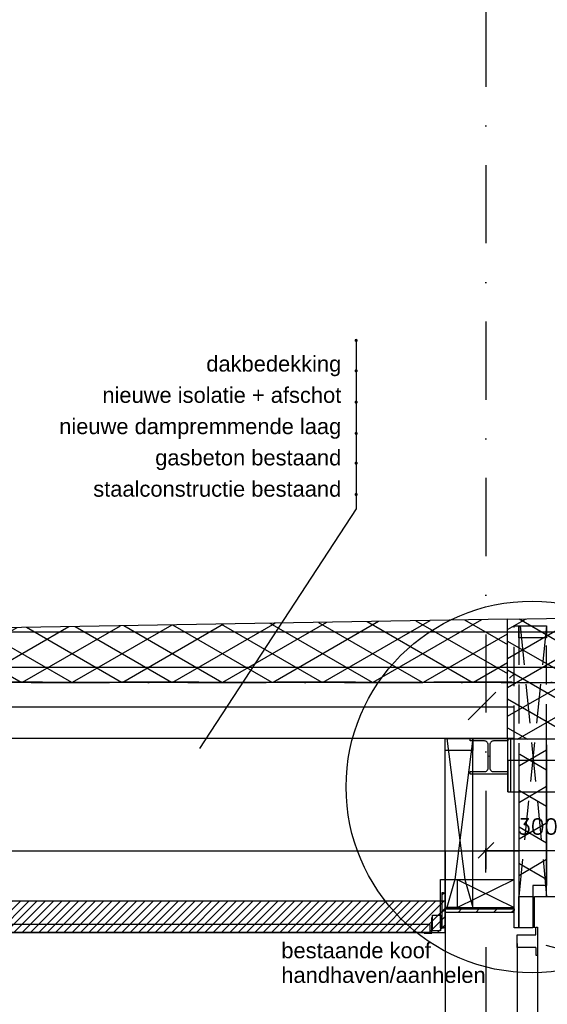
# Model space of a CAD drawing. Extents: x 98997 to 245130, y 18007 to 138999.
# Tile 46 of 58: x 130276 to 131961, y 98266 to 101414. Entities that reach past the tile are written whole.
import ezdxf
from ezdxf.enums import TextEntityAlignment as Align

# ---------------------------------------------------------------- set-up
doc = ezdxf.new("R2010")
doc.units = 0
doc.header["$LTSCALE"] = 20
doc.header["$MEASUREMENT"] = 0
doc.header["$PDSIZE"] = -1
for name, pattern in [('DASHDOT', [25, 12.5, -6.25, 0, -6.25]), ('DD1', [2.66667, 1.66667, -0.5, 0, -0.5]), ('HIDDEN', [9.375, 6.25, -3.125])]:
    doc.linetypes.add(name, pattern=pattern)
doc.layers.get('0').update_dxf_attribs({"linetype": 'CONTINUOUS'})
doc.layers.get('DEFPOINTS').update_dxf_attribs({"linetype": 'CONTINUOUS'})
for name, color, linetype in [('_DETAILNUMMERS', 4, 'CONTINUOUS'), ('A--01A1_ACEER', 1, 'CONTINUOUS'), ('A--A21--_F-23-', 9, 'CONTINUOUS'), ('A--A42--_F-23-', 9, 'CONTINUOUS'), ('A--L$7A-_STRAMIEN', 1, 'DASHDOT'), ('A--L13DC4_VLOEREN', 4, 'HIDDEN'), ('A--L21--', 3, 'CONTINUOUS'), ('A--L21D2_BUITENWAND', 2, 'CONTINUOUS'), ('A--L28--', 7, 'CONTINUOUS'), ('A--L28D1_KONSTRUKTIES', 1, 'CONTINUOUS'), ('A--L31D1_BUITENKOZIJN', 1, 'CONTINUOUS'), ('A--L35-D2-_PLAFONDS', 2, 'CONTINUOUS'), ('A--L35-D4-_PLAFONDS', 4, 'CONTINUOUS'), ('A--L35D1_PLAFONDS', 1, 'CONTINUOUS'), ('A--L42--', 7, 'CONTINUOUS'), ('A--L42--_F-23-', 7, 'CONTINUOUS'), ('A--M$1A-_F123-', 1, 'CONTINUOUS'), ('A--M01A1_MAATVOERING', 1, 'CONTINUOUS'), ('A--M01B1_HOOGTE_MAATV', 1, 'CONTINUOUS'), ('A--T$1A-_F123_20', 1, 'CONTINUOUS'), ('A--T01B2_HOOGTE_MAATV', 2, 'CONTINUOUS'), ('A--T01B3_HOOGTE_MAATV', 3, 'CONTINUOUS'), ('B--L21D8_BUITENWAND', 8, 'CONTINUOUS'), ('B--L21DC8_BUITENWAND', 8, 'HIDDEN'), ('B--L28D8_KONSTR', 8, 'CONTINUOUS'), ('B--L31D8_BUITENKOZIJN', 8, 'CONTINUOUS'), ('STRAMIEN', 8, 'DD1'), ('X--LR---_CP', 7, 'CONTINUOUS')]:
    doc.layers.add(name, color=color, linetype=linetype)
doc.styles.add('ALFA-0_25', font='ROMANS')
doc.styles.add('EB1', font='ARIAL.TTF')
doc.styles.add('EB2', font='ARIAL.TTF')
doc.styles.add('HOOGTEXT', font='ROMANS.shx', dxfattribs={"height": 2.5})
doc.dimstyles.new('ALFA-0_25', dxfattribs={"dimscale": 40, "dimtxt": 2.5, "dimasz": 2.5, "dimexe": 0.3, "dimexo": 0.3, "dimgap": 1.25, "dimtad": 1, "dimdec": 0, "dimzin": 0, "dimdsep": 46, "dimtxsty": 'ALFA-0_25', "dimblk1": 'OBLIQUE', "dimblk2": 'OBLIQUE', "dimsah": 1, "dimcen": 0.09, "dimdle": 0.3, "dimclrd": 1, "dimclre": 1, "dimclrt": 2, "dimadec": 0, "dimazin": 0, "dimtfac": 1, "dimtdec": 0, "dimtofl": 0, "dimtmove": 2, "dimatfit": 3, "dimldrblk": 'OBLIQUE', "dimfxl": 0, "dimtvp": 625, "dimtolj": 1, "dimtzin": 0, "dimarcsym": 0})

# ---------------------------------------------------------------- blocks, each defined once
blk = doc.blocks.new('ALUKOZ1B')
at = {"layer": 'B--L31D8_BUITENKOZIJN'}
for p, q in [((0, 90), (0, 0)), ((5, 90), (0, 90)), ((5, 65), (5, 90)), ((65, 65), (5, 65)), ((65, 25), (65, 65)), ((5, 0), (0, 0)), ((5, 25), (65, 25)), ((5, 25), (5, 0))]:
    blk.add_line(p, q, dxfattribs=at)
blk = doc.blocks.new('Q020489-B')
at = {"layer": 'B--L28D8_KONSTR'}
blk.add_lwpolyline([(60, -57), (-60, -57), (-60, -49), (-14.5, -49, 0.414214), (-2.5, -37), (-2.5, 37, 0.414214), (-14.5, 49), (-60, 49), (-60, 57), (60, 57), (60, 49), (14.5, 49, 0.414214), (2.5, 37), (2.5, -37, 0.414214), (14.5, -49), (60, -49)], format="xyb", close=True, dxfattribs=at)
at = {"layer": 'X--LR---_CP'}
for p in [(-2.5, 0), (2.5, 0)]:
    blk.add_point(p, dxfattribs=at)
blk = doc.blocks.new('*U398')
at = {"layer": 'A--A42--_F-23-', "linetype": 'Continuous'}
h = blk.add_hatch(dxfattribs=at)
h.set_pattern_fill('ALFALINE', color=256, scale=40, style=0)
h.set_pattern_definition([(45, (-131634.725, -98565.898), (-28.284271, 28.284271), [])])
h.paths.add_polyline_path([(0, 0), (0, 5), (220, 5), (220, 0), (220, -5), (0, -5)])
at = {"layer": 'A--L42--_F-23-', "color": 2, "linetype": 'Continuous'}
for points in [[(0, 0), (0, 5), (220, 5), (220, 0)], [(0, 0), (0, -5), (220, -5), (220, 0)]]:
    blk.add_lwpolyline(points, dxfattribs=at)
blk = doc.blocks.new('*U397')
at = {"layer": 'A--A42--_F-23-', "linetype": 'Continuous'}
h = blk.add_hatch(dxfattribs=at)
h.set_pattern_fill('ALFALINE', color=256, scale=40, style=0)
h.set_pattern_definition([(45, (-131629.725, -98623.008), (-28.284271, 28.284271), [])])
h.paths.add_polyline_path([(0, 0), (5, 0), (5, -112.1), (0, -112.1), (-5, -112.1), (-5, 0)])
at = {"layer": 'A--L42--_F-23-', "color": 2, "linetype": 'Continuous'}
for points in [[(0, 0), (-5, 0), (-5, -112.1), (0, -112.1)], [(0, 0), (5, 0), (5, -112.1), (0, -112.1)]]:
    blk.add_lwpolyline(points, dxfattribs=at)
blk = doc.blocks.new('HOOGTEP')
at = {"layer": 'A--M01A1_MAATVOERING'}
for p, q in [((0, 0), (0.624, 2.33)), ((0.624, 2.33), (8.794, 2.33)), ((-2.415, 0.647), (0, 0))]:
    blk.add_line(p, q, dxfattribs=at)
at = {"layer": 'A--M01B1_HOOGTE_MAATV'}
blk.add_line((-1.379, 0), (0.911, 0), dxfattribs=at)
at = {"layer": 'A--T01B2_HOOGTE_MAATV', "style": 'HOOGTEXT', "flags": 4}
blk.add_attdef('TEKST', (1.84, -0.671), '', height=1.5, dxfattribs=at)
at = {"layer": 'A--T01B3_HOOGTE_MAATV', "style": 'HOOGTEXT', "flags": 4}
blk.add_attdef('HOOGTE', (1.673, 3.819), '', height=1.75, dxfattribs=at)
blk = doc.blocks.new('_OBLIQUE')
at = {"color": 0, "linetype": 'ByBlock'}
blk.add_line((-0.5, -0.5), (0.5, 0.5), dxfattribs=at)
blk = doc.blocks.new('*D282')
at = {"layer": 'A--M$1A-_F123-', "color": 1, "lineweight": -2}
for p, q in [((131764.7, 98687.9), (131764.7, 98764.3)), ((132064.7, 98687.9), (132064.7, 98764.3)), ((131758.7, 98758.3), (132070.7, 98758.3))]:
    blk.add_line(p, q, dxfattribs=at)
at = {"layer": 'DEFPOINTS', "color": 0}
for p in [(132064.7, 98758.3), (131764.7, 98681.9), (132064.7, 98681.9)]:
    blk.add_point(p, dxfattribs=at)
at = {"layer": 'A--M$1A-_F123-', "color": 1, "lineweight": -2, "xscale": 50, "yscale": 50, "zscale": 50, "rotation": 180}
blk.add_blockref('_OBLIQUE', (131764.7, 98758.3), dxfattribs=at)
at = {"layer": 'A--M$1A-_F123-', "color": 1, "lineweight": -2, "xscale": 50, "yscale": 50, "zscale": 50}
blk.add_blockref('_OBLIQUE', (132064.7, 98758.3), dxfattribs=at)
at = {"layer": 'A--M$1A-_F123-', "color": 2, "insert": (131930.2, 98834.6), "char_height": 50, "attachment_point": 5, "style": 'ALFA-0_25'}
blk.add_mtext('\\A1;300', dxfattribs=at)
blk = doc.blocks.new('A$C6F8F70C3')
at = {"layer": 'B--L28D8_KONSTR'}
blk.add_line((-540, 9760), (-540, 6810), dxfattribs=at)
at = {"layer": 'STRAMIEN', "linetype": 'DASHDOT'}
blk.add_line((-410, 20954.8), (-410, 1609), dxfattribs=at)

msp = doc.modelspace()

# ---------------------------------------------------------------- hatches: boundary and pattern name
at = {"layer": 'A--01A1_ACEER', "linetype": 'Continuous'}
h = msp.add_hatch(dxfattribs=at)
h.set_pattern_fill('ANSI31', color=256, scale=150, style=0)
h.set_pattern_definition([(45, (-39438.03, 3550), (-13.2582521, 13.2582521), [])])
h.paths.add_polyline_path([(123394.7, 98495.9), (131634.7, 98495.9), (131634.7, 98595.9), (123394.7, 98595.9)])
at = {"layer": 'A--A21--_F-23-'}
h = msp.add_hatch(dxfattribs=at)
h.set_pattern_fill('ALFAISO', color=256, scale=80, angle=270, style=0, pattern_type=2)
h.set_pattern_definition([(330, (122523.19, 93890.74), (40, 69.28203), []), (30, (122523.19, 93890.74), (-40, 69.28203), [])])
h.paths.add_polyline_path([(131833.6, 99497.4), (129349.7, 99455.2), (120824.3, 99600.1), (120824.3, 99295.9), (131833.6, 99295.9)])
h = msp.add_hatch(dxfattribs=at)
h.set_pattern_fill('ALFAISO', color=256, scale=80, angle=270, style=0, pattern_type=2)
h.set_pattern_definition([(330, (92122.004, 93810.74), (40, 69.28203), []), (30, (92122.004, 93810.74), (-40, 69.28203), [])])
h.paths.add_polyline_path([(132655.3, 99113.3), (131833.6, 99113.3), (131833.6, 99295.2), (131833.6, 99497.4), (134134.2, 99536.4), (134134.2, 99510.4)])
at = {"layer": 'B--L21D8_BUITENWAND'}
h = msp.add_hatch(dxfattribs=at)
h.set_pattern_fill('ALFAISO', color=256, scale=101, angle=90, style=0, pattern_type=2)
h.set_pattern_definition([(30, (133923.49, 91467.07), (50.5, -87.4686), []), (330, (133923.49, 91467.07), (-50.5, -87.4686), [])])
h.paths.add_polyline_path([(131873.2, 99095.9), (131958.8, 99095.9), (131958.8, 98648.7), (131873.2, 98648.7)])
h.paths.add_polyline_path([(131869.7, 98664.9), (131873.2, 99095.9), (131873.2, 98648.7), (131914.7, 98648.7), (131914.7, 98610.9), (131869.7, 98610.9)])

# ---------------------------------------------------------------- linework, layer by layer
at = {"layer": '_DETAILNUMMERS'}
msp.add_circle((131912.6, 98961), 594, dxfattribs=at)
at = {"layer": 'A--L$7A-_STRAMIEN'}
msp.add_line((121811.2, 99295.2), (136494.5, 99295.2), dxfattribs=at)
at = {"layer": 'A--L13DC4_VLOEREN', "const_width": 1}
msp.add_lwpolyline([(120824.3, 99709.9), (120824.3, 99600.1), (129347.9, 99455.1), (129347.9, 99455.1), (131833.6, 99497.4), (131833.6, 99497.4), (134131.3, 99536.4), (134131.3, 99536.4), (134131.1, 99594.6), (134145.4, 99594.6), (134146.2, 99595.5), (134173.6, 99596), (134177.8, 99599.1), (134177.8, 99602.6), (134194.9, 99619.7)], dxfattribs=at)
at = {"layer": 'A--L21--'}
for points in [[(131833.6, 99497.4), (129349.7, 99455.2), (129349.7, 99455.2), (120824.3, 99600.1), (120824.3, 99295.9), (131833.6, 99295.9)], [(132655.3, 99113.3), (131833.6, 99113.3), (131833.6, 99295.2), (131833.6, 99497.4), (134134.2, 99536.4), (134134.2, 99536.4), (134134.2, 99510.4), (134134.2, 99510.4)]]:
    msp.add_lwpolyline(points, close=True, dxfattribs=at)
at = {"layer": 'A--L21D2_BUITENWAND'}
msp.add_line((131833.6, 99145.4), (131833.6, 99295.4), dxfattribs=at)
at = {"layer": 'A--L28D1_KONSTRUKTIES'}
for p, q in [((131833.6, 99115.9), (131833.6, 98945.9)), ((131843.6, 99115.9), (131843.6, 98945.9))]:
    msp.add_line(p, q, dxfattribs=at)
msp.add_lwpolyline([(132070.6, 99045.9), (131834.7, 99045.9), (131834.7, 98945.9), (132070.6, 98945.9)], close=True, dxfattribs=at)
at = {"layer": 'A--L31D1_BUITENKOZIJN', "color": 3}
for p, q in [((120824.3, 99455.9), (133936.5, 99457.3)), ((120824.3, 99345.9), (133515.5, 99343.8))]:
    msp.add_line(p, q, dxfattribs=at)
at = {"layer": 'A--L35-D2-_PLAFONDS'}
for p, q in [((131586.1, 98520.9), (123428.3, 98520.9)), ((131586.1, 98520.9), (131586.1, 98495.9)), ((131586.1, 98495.9), (123428.3, 98495.9))]:
    msp.add_line(p, q, dxfattribs=at)
msp.add_lwpolyline([(131619.7, 98500.9), (131594.7, 98500.9), (131594.7, 98550.9), (131619.7, 98550.9)], close=True, dxfattribs=at)
at = {"layer": 'A--L35-D4-_PLAFONDS'}
for p, q in [((131592.5, 98493.9), (131592.5, 98543.9)), ((131567.5, 98493.9), (131592.5, 98493.9))]:
    msp.add_line(p, q, dxfattribs=at)
at = {"layer": 'A--L35D1_PLAFONDS', "linetype": 'Continuous'}
msp.add_lwpolyline([(123394.7, 98495.9), (131634.7, 98495.9), (131634.7, 98595.9), (123394.7, 98595.9)], close=True, dxfattribs=at)
at = {"layer": 'A--T$1A-_F123_20'}
msp.add_lwpolyline([(131350.6, 100388.4), (131350.9, 99850.2), (130850, 99084)], dxfattribs=at)
at = {"layer": 'A--T$1A-_F123_20', "const_width": 4.75}
for points in [[(131347.9, 100388.4, 1), (131353.2, 100388.4, 1)], [(131348.2, 100291, 1), (131353.5, 100291, 1)], [(131348.2, 100191, 1), (131353.5, 100191, 1)], [(131348.2, 100091, 1), (131353.5, 100091, 1)], [(131348.2, 99995.9, 1), (131353.5, 99995.9, 1)], [(131348.2, 99895.9, 1), (131353.5, 99895.9, 1)]]:
    msp.add_lwpolyline(points, format="xyb", close=True, dxfattribs=at)
at = {"layer": 'B--L21D8_BUITENWAND'}
for p, q in [((131854.8, 99475.9), (131869.8, 99475.9)), ((131869.8, 99475.9), (131869.8, 99471.4)), ((131869.8, 99452.9), (131869.8, 99475.9)), ((131634.7, 98510.9), (131634.7, 99115.9)), ((131639.7, 99115.9), (131697.9, 98664.9)), ((131723.7, 99115.9), (131665.5, 98664.9)), ((131723.7, 98664.9), (131723.7, 99115.9)), ((131854.7, 98510.9), (131854.8, 99095.9)), ((131869.8, 99095.9), (131869.7, 98510.9)), ((131958.8, 98610.9), (131958.8, 99100.5)), ((131958.8, 99095.9), (131958.8, 98645.9)), ((131634.7, 98664.9), (131854.7, 98664.9)), ((131665.5, 98664.9), (131639.7, 98575.9)), ((131672.7, 98575.9), (131854.7, 98664.9)), ((131672.7, 98664.9), (131854.7, 98575.9)), ((131697.9, 98664.9), (131723.7, 98575.9)), ((131723.7, 98575.9), (131723.7, 98664.9)), ((131914.7, 98645.9), (131914.7, 98610.9)), ((131958.8, 98645.9), (131914.7, 98645.9)), ((131634.7, 98575.9), (131854.7, 98575.9)), ((131634.7, 98560.9), (131854.7, 98560.9)), ((131869.7, 98510.9), (131854.7, 98510.9))]:
    msp.add_line(p, q, dxfattribs=at)
for points in [[(131723.7, 99115.9), (131723.7, 99077.9), (131634.3, 99077.9), (131634.7, 99115.9)], [(131634.7, 98510.9), (131619.7, 98510.9), (131619.7, 98664.9), (131634.7, 98664.9)], [(131672.7, 98575.9), (131634.7, 98575.9), (131634.7, 98664.9), (131672.7, 98664.9)], [(131914.7, 98510.9), (131869.7, 98510.9), (131869.7, 98610.9), (131914.7, 98610.9)]]:
    msp.add_lwpolyline(points, close=True, dxfattribs=at)
at = {"layer": 'B--L21DC8_BUITENWAND'}
for p, q in [((131854.8, 99095.9), (131854.8, 99475.9)), ((131958.8, 99475.9), (131869.7, 98610.9)), ((131869.8, 99475.9), (131869.8, 99095.9)), ((131874.7, 99475.9), (131958.8, 98610.9)), ((131958.8, 99100.5), (131958.8, 99475.9)), ((131707.9, 99175.9), (131854.8, 99322.8))]:
    msp.add_line(p, q, dxfattribs=at)
msp.add_lwpolyline([(131958.7, 99475.9), (131958.7, 99437.9), (131869.7, 99437.9), (131869.7, 99475.9)], close=True, dxfattribs=at)
at = {"layer": 'B--L21DC8_BUITENWAND', "color": 3}
msp.add_lwpolyline([(131920.2, 98510.9), (131920.2, 98610.9), (132020.2, 98610.9), (132020.2, 98510.9), (132060.2, 98510.9), (132060.2, 99043.3), (132083.4, 99051.3), (132118.6, 99051.3)], dxfattribs=at)
at = {"layer": 'B--L28D8_KONSTR'}
for p, q in [((131854.8, 99215.9), (120684.7, 99215.9)), ((131854.7, 99115.9), (120684.7, 99115.9)), ((131869.7, 98755.9), (120624.7, 98755.9)), ((131634.7, 98755.9), (131634.7, 95805.9))]:
    msp.add_line(p, q, dxfattribs=at)
at = {"layer": 'B--L31D8_BUITENKOZIJN'}
for p, q in [((131864.7, 98460.9), (131864.7, 96687.9)), ((131929.7, 98435.9), (131929.7, 96712.9))]:
    msp.add_line(p, q, dxfattribs=at)
at = {"layer": 'STRAMIEN', "linetype": 'DASHDOT'}
msp.add_line((133349.2, 99295.9), (99354.7, 99295.9), dxfattribs=at)

# ---------------------------------------------------------------- block references
ref = msp.add_blockref('HOOGTEP', (132077.1, 98422.9), dxfattribs=dict(xscale=50, yscale=50, zscale=50))
ref.add_attrib('HOOGTE', '5985+', (132389.6, 98613.9), dxfattribs={"layer": 'A--T01B3_HOOGTE_MAATV', "height": 87.5, "style": 'HOOGTEXT', "flags": 4})
at = {"xscale": -1}
msp.add_blockref('ALUKOZ1B', (131929.7, 98422.9), dxfattribs=at)
at = {"layer": '_DETAILNUMMERS'}
msp.add_blockref('A$C6F8F70C3', (132174.7, 88995.9), dxfattribs=at)
at = {"layer": 'A--L28--', "rotation": 180}
msp.add_blockref('Q020489-B', (131774.7, 99058.9), dxfattribs=at)
at = {"layer": 'A--L42--'}
for name, p in [('*U397', (131629.7, 98623)), ('*U398', (131634.7, 98565.9))]:
    msp.add_blockref(name, p, dxfattribs=at)

# ---------------------------------------------------------------- texts
at = {"layer": 'A--T$1A-_F123_20', "style": 'EB2'}
for s, p in [('dakbedekking', (131303.1, 100288.8)), ('nieuwe isolatie + afschot', (131303.1, 100188.8)), ('nieuwe dampremmende laag', (131303.1, 100088.8)), ('gasbeton bestaand', (131303.1, 99988.8)), ('staalconstructie bestaand', (131303.1, 99888.8))]:
    msp.add_text(s, height=50, dxfattribs=at).set_placement(p, align=Align.RIGHT)
at = {"layer": 'A--T$1A-_F123_20', "style": 'EB1'}
for s, p in [('bestaande koof', (131111.7, 98413.4, 1)), ('handhaven/aanhelen', (131111.7, 98334.8, 1))]:
    msp.add_text(s, height=50, dxfattribs=at).set_placement(p)

# ---------------------------------------------------------------- dimensions: what is measured, and where the dimension line sits
at = {"layer": 'A--M$1A-_F123-'}
dim = msp.add_linear_dim(base=(132064.7, 98758.3), p1=(131764.7, 98681.9), p2=(132064.7, 98681.9), dimstyle='ALFA-0_25', override={"dimscale": 20}, dxfattribs=at)
dim.commit()
dim.dimension.update_dxf_attribs({"geometry": '*D282', "text_midpoint": (131930.2, 98834.6), "dimtype": 160})

doc.saveas('drawing.dxf')
